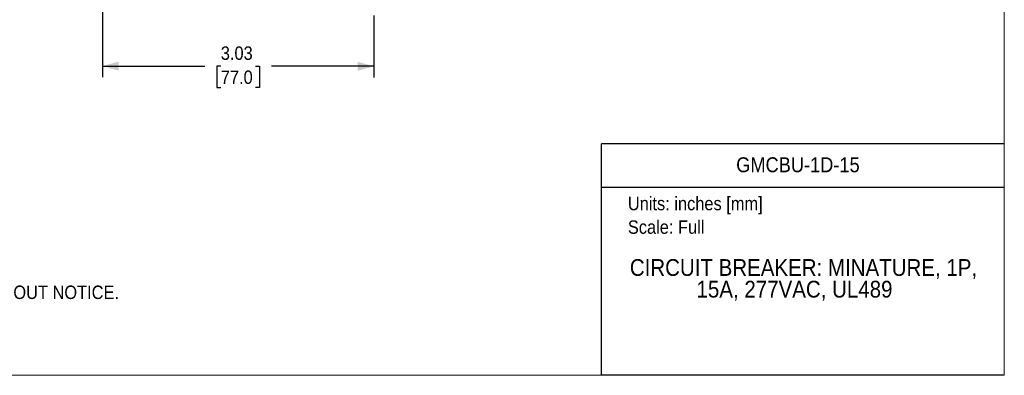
# Model space of a CAD drawing. Header units: inches. Extents: x 0 to 17, y 0 to 11.
# Tile 2 of 4: x 6 to 17, y 0 to 4. Entities that reach past the tile are written whole.
import ezdxf
from ezdxf.enums import TextEntityAlignment as Align

# ---------------------------------------------------------------- set-up
doc = ezdxf.new("R2010")
doc.units = ezdxf.units.IN
doc.header["$MEASUREMENT"] = 0
doc.linetypes.add('SLD-Solid', pattern=[0])
doc.layers.add('DIMENSIONS', color=140, linetype='SLD-Solid', lineweight=25)
doc.layers.add('TEXT', color=140, linetype='SLD-Solid', lineweight=25)
doc.layers.add('SLD-DEFPOINTS', color=7, linetype='Continuous')
doc.styles.add('SLDTEXTSTYLE0', font='GOTHIC.TTF', dxfattribs={"width": 0.913})
doc.dimstyles.new('SLDDIMSTYLE0', dxfattribs={"dimtxt": 0.15, "dimasz": 0.18, "dimexe": 0, "dimexo": 0.0625, "dimgap": 0.0375, "dimtad": 0, "dimtih": 1, "dimtoh": 1, "dimrnd": 1e-09, "dimzin": 12, "dimdsep": 46, "dimtxsty": 'SLDTEXTSTYLE0', "dimsah": 1, "dimcen": 0.09, "dimadec": 0, "dimazin": 3, "dimtfac": 1, "dimtdec": 3, "dimtofl": 0, "dimtmove": 0, "dimatfit": 3, "dimfxl": 0, "dimfrac": 2, "dimtolj": 1, "dimtzin": 12, "dimarcsym": 0})

# ---------------------------------------------------------------- blocks, each defined once
blk = doc.blocks.new('SW_NOTE_0')
at = {"layer": 'TEXT', "color": 0, "insert": (0, 0.192), "char_height": 0.15, "attachment_point": 1, "style": 'SLDTEXTSTYLE0'}
blk.add_mtext('Units: inches [mm]', dxfattribs=at)
blk = doc.blocks.new('SW_NOTE_0_1')
at = {"layer": 'TEXT', "color": 0, "insert": (0, 0.192), "char_height": 0.15, "attachment_point": 1, "style": 'SLDTEXTSTYLE0'}
blk.add_mtext('Scale: Full', dxfattribs=at)
blk = doc.blocks.new('Block1')
at = {"color": 140, "linetype": 'SLD-Solid', "lineweight": 18}
blk.add_line((17, 0), (17, 2.589), dxfattribs=at)
at = {"layer": 'TEXT'}
for p, q in [((17, 2.589), (12.5, 2.589)), ((12.5, 0), (12.5, 2.589)), ((12.5, 2.102), (17, 2.102)), ((17, 0), (12.5, 0))]:
    blk.add_line(p, q, dxfattribs=at)
for name, p in [('SW_NOTE_0', (12.795, 1.803)), ('SW_NOTE_0_1', (12.795, 1.54))]:
    blk.add_blockref(name, p, dxfattribs=at)
at = {"layer": 'TEXT', "color": 140, "style": 'SLDTEXTSTYLE0', "width": 0.913}
for tag, height, p in [('AUTOATTR0', 0.167, (14.005, 2.22)), ('AUTOATTR1_0', 0.188, (12.817, 1.055)), ('AUTOATTR1_1', 0.188, (13.562, 0.813))]:
    blk.add_attdef(tag, text='', height=height, dxfattribs=at).set_placement(p, align=Align.BOTTOM_LEFT)
blk = doc.blocks.new('Block2')
at = {"color": 7, "linetype": 'SLD-Solid', "lineweight": 18}
for q in [(17, 11), (0, 0)]:
    blk.add_line((17, 0), q, dxfattribs=at)
blk = doc.blocks.new('SW_NOTE_0_2')
at = {"layer": 'TEXT', "color": 0, "char_height": 0.15, "attachment_point": 1, "style": 'SLDTEXTSTYLE0'}
for s, insert in [('NOTES:', (0, 0.192)), ('  1. DIMENSIONS CAN BE CHANGED BY MANUFACTURER WITHOUT NOTICE.', (0, -0.196)), ('  2. DIMENSIONS DO NOT IMPLY TOLERANCE.', (0, -0.584))]:
    blk.add_mtext(s, dxfattribs=dict(at, insert=insert))
blk = doc.blocks.new('_D')
at = {"layer": 'DIMENSIONS'}
for p, q in [((6.928, 5.778), (6.927, 5.329)), ((6.927, 5.204), (6.926, 3.331)), ((9.959, 4.547), (9.958, 4.148)), ((9.958, 4.023), (9.958, 3.329)), ((6.926, 3.456), (8.071, 3.455)), ((8.248, 3.454), (8.203, 3.454)), ((8.203, 3.454), (8.203, 3.216)), ((8.636, 3.454), (8.682, 3.454)), ((8.682, 3.454), (8.682, 3.216)), ((9.958, 3.454), (8.813, 3.455)), ((8.203, 3.216), (8.248, 3.216)), ((8.682, 3.216), (8.636, 3.216))]:
    blk.add_line(p, q, dxfattribs=at)
for points in [[(6.926, 3.456), (7.106, 3.406), (7.106, 3.506)], [(9.958, 3.454), (9.778, 3.504), (9.778, 3.404)]]:
    blk.add_solid(points, dxfattribs=at)
at = {"layer": 'DIMENSIONS', "char_height": 0.15, "attachment_point": 1, "style": 'SLDTEXTSTYLE0'}
for s, insert in [('3.03', (8.248, 3.676)), ('77.0', (8.248, 3.407))]:
    blk.add_mtext(s, dxfattribs=dict(at, insert=insert))

msp = doc.modelspace()

# ---------------------------------------------------------------- block references
at = {"layer": 'SLD-DEFPOINTS'}
msp.add_blockref('Block2', (0, 0), dxfattribs=at)
ref = msp.add_blockref('Block1', (0, 0), dxfattribs=at)
ref.add_attrib('AUTOATTR0', 'GMCBU-1D-15', dxfattribs={"layer": 'TEXT', "height": 0.16667, "style": 'SLDTEXTSTYLE0', "width": 0.913}).set_placement((14.005, 2.22), align=Align.BOTTOM_LEFT)
ref.add_attrib('AUTOATTR1_0', 'CIRCUIT BREAKER: MINATURE, 1P, ', dxfattribs={"layer": 'TEXT', "height": 0.1875, "style": 'SLDTEXTSTYLE0', "width": 0.913}).set_placement((12.817, 1.055), align=Align.BOTTOM_LEFT)
ref.add_attrib('AUTOATTR1_1', '15A, 277VAC, UL489', dxfattribs={"layer": 'TEXT', "height": 0.1875, "style": 'SLDTEXTSTYLE0', "width": 0.913}).set_placement((13.562, 0.813), align=Align.BOTTOM_LEFT)
at = {"layer": 'TEXT'}
msp.add_blockref('SW_NOTE_0_2', (0.365, 1.199), dxfattribs=at)

# ---------------------------------------------------------------- dimensions: what is measured, and where the dimension line sits
at = {"layer": 'DIMENSIONS'}
dim = msp.add_linear_dim(base=(9.958, 3.454), p1=(6.928, 5.828), p2=(9.959, 4.597), angle=359.9698, dimstyle='SLDDIMSTYLE0', dxfattribs=at)
dim.commit()
dim.dimension.update_dxf_attribs({"geometry": '_D', "text_midpoint": (8.442, 3.455), "dimtype": 160})

doc.saveas('drawing.dxf')
